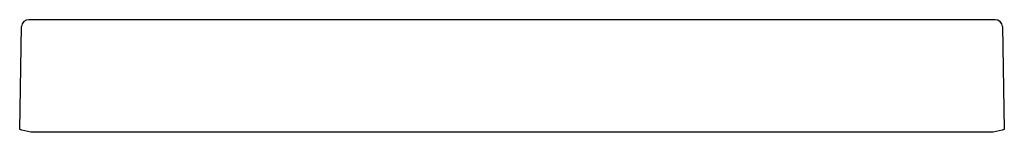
# Model space of a CAD drawing. Header units: millimetres. Extents: x 6015.549 to 6016.247, y 2829.344 to 2829.424.
import ezdxf

# ---------------------------------------------------------------- set-up
doc = ezdxf.new("R2010")
doc.units = ezdxf.units.MM
doc.layers.add('SANINDUSA', color=3, linetype='Continuous')

msp = doc.modelspace()

# ---------------------------------------------------------------- linework, layer by layer
at = {"layer": 'SANINDUSA'}
for p, q in [((6015.54931, 2829.34635), (6015.55068, 2829.41932)), ((6015.55636, 2829.42422), (6015.55574, 2829.42423)), ((6016.24026, 2829.42422), (6015.55636, 2829.42422)), ((6016.24029, 2829.42422), (6016.24019, 2829.42422)), ((6016.24081, 2829.42423), (6016.24026, 2829.42422)), ((6016.24587, 2829.41932), (6016.24724, 2829.34635)), ((6015.55727, 2829.34435), (6015.55077, 2829.34598)), ((6016.23928, 2829.34435), (6015.55727, 2829.34435)), ((6016.24578, 2829.34598), (6016.23928, 2829.34435))]:
    msp.add_line(p, q, dxfattribs=at)
at = {"layer": 'SANINDUSA', "flags": 128}
for points in [[(6015.55077, 2829.34598), (6015.55015, 2829.34614), (6015.54969, 2829.34626), (6015.54941, 2829.34633), (6015.54931, 2829.34635)], [(6016.24724, 2829.34635), (6016.24714, 2829.34633), (6016.24686, 2829.34626), (6016.2464, 2829.34614), (6016.24578, 2829.34598)]]:
    msp.add_lwpolyline(points, dxfattribs=at)
at = {"layer": 'SANINDUSA'}
for centre, start, end in [((6015.55568, 2829.41923), 89.26637, 178.92325), ((6016.24087, 2829.41922), 1.07732, 90.73547), ((6016.24087, 2829.41923), 1.07731, 90.733)]:
    msp.add_arc(centre, 0.005, start, end, dxfattribs=at)

doc.saveas('drawing.dxf')
